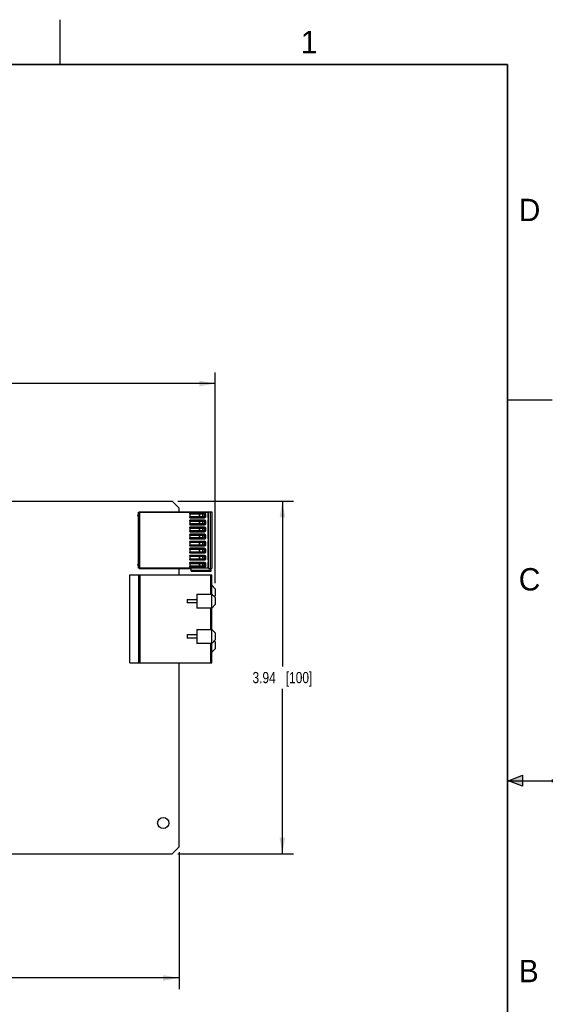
# Model space of a CAD drawing. Header units: inches. Extents: x 0 to 22, y 0 to 17.
# Tile 16 of 16: x 16 to 22, y 6 to 17. Entities that reach past the tile are written whole.
import ezdxf

# ---------------------------------------------------------------- set-up
doc = ezdxf.new("R2010")
doc.units = ezdxf.units.IN
doc.header["$LTSCALE"] = 1.21
doc.header["$MEASUREMENT"] = 0
doc.layers.get('0').update_dxf_attribs({"linetype": 'CONTINUOUS'})
doc.layers.add('DIMENSIONS', color=7, linetype='CONTINUOUS')
doc.styles.get("Standard").update_dxf_attribs({"font": 'txt', "width": 0.8})
doc.styles.add('TEXTSTYLE_2', font='txt')
doc.dimstyles.new('DIMSTYLE_1', dxfattribs={"dimtxt": 0.125, "dimasz": 0.18, "dimexe": 0.125, "dimexo": 0.0625, "dimgap": 0.0625, "dimtad": 0, "dimtih": 1, "dimtoh": 1, "dimzin": 4, "dimdsep": 46, "dimtxsty": 'STANDARD', "dimblk": '_FILLED', "dimblk1": '_FILLED', "dimblk2": '_FILLED', "dimcen": 0.09, "dimadec": 0, "dimazin": 0, "dimtp": 0.001, "dimtm": 0.001, "dimtfac": 1, "dimtofl": 0, "dimtmove": 0, "dimatfit": 3, "dimldrblk": '_FILLED', "dimfxl": 1, "dimtolj": 1, "dimtzin": 4, "dimarcsym": 0})

# ---------------------------------------------------------------- blocks, each defined once
blk = doc.blocks.new('_FILLED')
at = {"color": 0, "linetype": 'BYBLOCK'}
blk.add_solid([(0, 0), (-1, 0.174), (-1, -0.174)], dxfattribs=at)
blk = doc.blocks.new('*D0')
at = {"layer": 'DIMENSIONS', "color": 2, "linetype": 'CONTINUOUS'}
for p, q in [((17.814, 11.621), (19.108, 11.621)), ((18.983, 11.621), (18.983, 9.778)), ((18.983, 7.684), (18.983, 9.528)), ((17.814, 7.684), (19.108, 7.684))]:
    blk.add_line(p, q, dxfattribs=at)
at = {"layer": 'DIMENSIONS', "color": 2, "linetype": 'CONTINUOUS', "xscale": 0.18, "yscale": 0.18, "zscale": 0.18}
for p, rotation in [((18.983, 11.621), 90), ((18.983, 7.684), 270)]:
    blk.add_blockref('_FILLED', p, dxfattribs=dict(at, rotation=rotation))
at = {"layer": 'DIMENSIONS', "color": 2, "linetype": 'CONTINUOUS', "insert": (18.983, 9.715), "char_height": 0.125, "width": 1.025, "attachment_point": 2, "line_spacing_factor": 0.9}
blk.add_mtext('3.94{\\Ftxt.shx;\\W1.000000;\\H0.125000; }[100]', dxfattribs=at)
blk = doc.blocks.new('*D1')
at = {"layer": 'DIMENSIONS', "color": 2, "linetype": 'CONTINUOUS'}
for p, q in [((11.425, 12.249), (11.425, 13.061)), ((18.233, 10.707), (18.233, 13.061)), ((11.425, 12.936), (14.154, 12.936)), ((18.233, 12.936), (15.504, 12.936))]:
    blk.add_line(p, q, dxfattribs=at)
at = {"layer": 'DIMENSIONS', "color": 2, "linetype": 'CONTINUOUS', "xscale": 0.18, "yscale": 0.18, "zscale": 0.18}
for p, rotation in [((11.425, 12.936), 180), ((18.233, 12.936), 359.9999988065)]:
    blk.add_blockref('_FILLED', p, dxfattribs=dict(at, rotation=rotation))
at = {"layer": 'DIMENSIONS', "color": 2, "linetype": 'CONTINUOUS', "insert": (14.829, 12.999), "char_height": 0.125, "width": 1.225, "attachment_point": 2, "line_spacing_factor": 0.9}
blk.add_mtext('6.81{\\Ftxt.shx;\\W1.000000;\\H0.125000; }[172.9]', dxfattribs=at)
blk = doc.blocks.new('*D4')
at = {"layer": 'DIMENSIONS', "color": 2, "linetype": 'CONTINUOUS'}
for p, q in [((17.83, 7.701), (17.83, 6.173)), ((11.425, 7.473), (11.425, 6.173)), ((11.425, 6.298), (13.953, 6.298)), ((17.83, 6.298), (15.303, 6.298))]:
    blk.add_line(p, q, dxfattribs=at)
at = {"layer": 'DIMENSIONS', "color": 2, "linetype": 'CONTINUOUS', "xscale": 0.18, "yscale": 0.18, "zscale": 0.18, "rotation": 180}
blk.add_blockref('_FILLED', (11.425, 6.298), dxfattribs=at)
at = {"layer": 'DIMENSIONS', "color": 2, "linetype": 'CONTINUOUS', "xscale": 0.18, "yscale": 0.18, "zscale": 0.18}
blk.add_blockref('_FILLED', (17.83, 6.298), dxfattribs=at)
at = {"layer": 'DIMENSIONS', "color": 2, "linetype": 'CONTINUOUS', "insert": (14.628, 6.361), "char_height": 0.125, "width": 1.225, "attachment_point": 2, "line_spacing_factor": 0.9}
blk.add_mtext('6.40{\\Ftxt.shx;\\W1.000000;\\H0.125000; }[162.7]', dxfattribs=at)

msp = doc.modelspace()

# ---------------------------------------------------------------- hatches: boundary and pattern name
at = {"linetype": 'CONTINUOUS'}
msp.add_hatch(color=2, dxfattribs=at).paths.add_polyline_path([(21.666, 8.562), (21.666, 8.438), (21.51, 8.5)])

# ---------------------------------------------------------------- linework, layer by layer
at = {"color": 2, "linetype": 'CONTINUOUS'}
for p, q in [((16.5, 16.5), (16.5, 17)), ((22, 12.75), (21.5, 12.75)), ((21.51, 8.5), (21.666, 8.562)), ((21.51, 8.5), (22, 8.5)), ((21.666, 8.438), (21.51, 8.5)), ((21.666, 8.562), (21.666, 8.438)), ((22, 8.515), (22, 8.485))]:
    msp.add_line(p, q, dxfattribs=at)
at = {"color": 7, "linetype": 'CONTINUOUS'}
for p, q in [((11.565, 11.621), (17.751, 11.621)), ((17.751, 11.621), (17.83, 11.543)), ((17.373, 11.499), (18.149, 11.499)), ((17.373, 10.875), (17.373, 11.499)), ((17.383, 11.502), (18.196, 11.502)), ((17.383, 11.499), (17.383, 11.502)), ((17.389, 10.875), (17.389, 11.499)), ((17.83, 11.502), (17.83, 11.543)), ((17.945, 11.485), (17.945, 11.48)), ((17.945, 11.48), (18.113, 11.48)), ((18.113, 11.448), (17.945, 11.448)), ((17.945, 11.448), (17.945, 11.443)), ((18.113, 11.489), (17.95, 11.489)), ((17.95, 11.48), (17.95, 11.448)), ((17.95, 11.438), (18.113, 11.438)), ((17.951, 11.448), (17.951, 11.48)), ((18.055, 11.48), (18.055, 11.448)), ((18.058, 11.448), (18.058, 11.48)), ((18.095, 11.448), (18.095, 11.48)), ((18.113, 11.448), (18.113, 11.48)), ((18.129, 11.454), (18.129, 11.474)), ((18.149, 11.499), (18.149, 11.44)), ((18.157, 10.872), (18.157, 11.502)), ((18.18, 10.872), (18.18, 11.502)), ((18.196, 11.502), (18.196, 10.872)), ((17.945, 11.406), (17.945, 11.401)), ((17.945, 11.401), (18.113, 11.401)), ((18.113, 11.369), (17.945, 11.369)), ((17.945, 11.369), (17.945, 11.364)), ((17.945, 11.327), (17.945, 11.322)), ((18.113, 11.411), (17.95, 11.411)), ((17.95, 11.401), (17.95, 11.369)), ((17.95, 11.36), (18.113, 11.36)), ((18.113, 11.332), (17.95, 11.332)), ((17.951, 11.369), (17.951, 11.401)), ((18.055, 11.401), (18.055, 11.369)), ((18.058, 11.369), (18.058, 11.401)), ((18.095, 11.369), (18.095, 11.401)), ((18.113, 11.369), (18.113, 11.401)), ((18.129, 11.375), (18.129, 11.395)), ((18.149, 11.409), (18.149, 11.204)), ((18.155, 11.434), (18.157, 11.434)), ((18.157, 11.415), (18.155, 11.415)), ((17.945, 11.322), (18.113, 11.322)), ((18.113, 11.291), (17.945, 11.291)), ((17.945, 11.291), (17.945, 11.286)), ((17.945, 11.248), (17.945, 11.243)), ((17.945, 11.243), (18.113, 11.243)), ((17.95, 11.322), (17.95, 11.291)), ((17.95, 11.281), (18.113, 11.281)), ((18.113, 11.253), (17.95, 11.253)), ((17.95, 11.243), (17.95, 11.212)), ((17.951, 11.291), (17.951, 11.322)), ((17.951, 11.212), (17.951, 11.243)), ((18.055, 11.322), (18.055, 11.291)), ((18.055, 11.243), (18.055, 11.212)), ((18.058, 11.291), (18.058, 11.322)), ((18.058, 11.212), (18.058, 11.243)), ((18.095, 11.291), (18.095, 11.322)), ((18.095, 11.212), (18.095, 11.243)), ((18.113, 11.291), (18.113, 11.322)), ((18.113, 11.212), (18.113, 11.243)), ((18.129, 11.297), (18.129, 11.316)), ((18.129, 11.218), (18.129, 11.237)), ((18.113, 11.212), (17.945, 11.212)), ((17.945, 11.212), (17.945, 11.207)), ((17.945, 11.17), (17.945, 11.165)), ((17.945, 11.165), (18.113, 11.165)), ((18.113, 11.133), (17.945, 11.133)), ((17.945, 11.133), (17.945, 11.128)), ((17.95, 11.202), (18.113, 11.202)), ((18.113, 11.174), (17.95, 11.174)), ((17.95, 11.165), (17.95, 11.133)), ((17.95, 11.123), (18.113, 11.123)), ((17.951, 11.133), (17.951, 11.165)), ((18.055, 11.165), (18.055, 11.133)), ((18.058, 11.133), (18.058, 11.165)), ((18.095, 11.133), (18.095, 11.165)), ((18.113, 11.133), (18.113, 11.165)), ((18.129, 11.139), (18.129, 11.159)), ((18.149, 11.173), (18.149, 10.968)), ((18.155, 11.198), (18.157, 11.198)), ((18.157, 11.178), (18.155, 11.178)), ((17.945, 11.091), (17.945, 11.086)), ((17.945, 11.086), (18.113, 11.086)), ((18.113, 11.054), (17.945, 11.054)), ((17.945, 11.054), (17.945, 11.049)), ((17.945, 11.012), (17.945, 11.007)), ((17.945, 11.007), (18.113, 11.007)), ((18.113, 11.096), (17.95, 11.096)), ((17.95, 11.086), (17.95, 11.054)), ((17.95, 11.045), (18.113, 11.045)), ((18.113, 11.017), (17.95, 11.017)), ((17.95, 11.007), (17.95, 10.976)), ((17.951, 11.054), (17.951, 11.086)), ((17.951, 10.976), (17.951, 11.007)), ((18.055, 11.086), (18.055, 11.054)), ((18.055, 11.007), (18.055, 10.976)), ((18.058, 11.054), (18.058, 11.086)), ((18.058, 10.976), (18.058, 11.007)), ((18.095, 11.054), (18.095, 11.086)), ((18.095, 10.976), (18.095, 11.007)), ((18.113, 11.054), (18.113, 11.086)), ((18.113, 10.976), (18.113, 11.007)), ((18.129, 11.06), (18.129, 11.08)), ((18.129, 10.982), (18.129, 11.001)), ((18.113, 10.976), (17.945, 10.976)), ((17.945, 10.976), (17.945, 10.971)), ((17.945, 10.933), (17.945, 10.928)), ((17.945, 10.928), (18.113, 10.928)), ((18.113, 10.897), (17.945, 10.897)), ((17.945, 10.897), (17.945, 10.892)), ((17.95, 10.966), (18.113, 10.966)), ((18.113, 10.938), (17.95, 10.938)), ((17.95, 10.928), (17.95, 10.897)), ((17.95, 10.887), (18.113, 10.887)), ((17.951, 10.897), (17.951, 10.928)), ((18.055, 10.928), (18.055, 10.897)), ((18.058, 10.897), (18.058, 10.928)), ((18.095, 10.897), (18.095, 10.928)), ((18.113, 10.897), (18.113, 10.928)), ((18.129, 10.903), (18.129, 10.923)), ((18.149, 10.936), (18.149, 10.875)), ((18.155, 10.962), (18.157, 10.962)), ((18.157, 10.942), (18.155, 10.942)), ((17.277, 10.801), (18.194, 10.801)), ((17.277, 9.819), (17.277, 10.801)), ((18.149, 10.875), (17.373, 10.875)), ((17.375, 10.801), (17.375, 9.819)), ((17.383, 10.872), (17.383, 10.875)), ((17.383, 10.872), (17.964, 10.872)), ((17.395, 9.819), (17.395, 10.801)), ((17.83, 10.801), (17.83, 10.872)), ((17.964, 10.84), (17.964, 10.872)), ((18.179, 10.848), (17.964, 10.848)), ((17.964, 10.84), (18.187, 10.84)), ((18.157, 10.872), (18.196, 10.872)), ((18.176, 10.872), (18.179, 10.848)), ((18.178, 10.801), (18.178, 10.585)), ((18.187, 10.84), (18.184, 10.872)), ((18.194, 9.819), (18.194, 10.801)), ((18.233, 10.644), (18.194, 10.683)), ((18.025, 10.585), (18.194, 10.585)), ((18.025, 10.585), (18.025, 10.428)), ((18.233, 10.546), (18.194, 10.585)), ((18.224, 10.555), (18.233, 10.565)), ((18.233, 10.644), (18.233, 10.565)), ((17.918, 10.526), (18.025, 10.526)), ((17.918, 10.526), (17.918, 10.487)), ((18.025, 10.487), (17.918, 10.487)), ((18.194, 10.428), (18.233, 10.467)), ((18.233, 10.546), (18.233, 10.467)), ((18.194, 10.428), (18.025, 10.428)), ((18.178, 10.428), (18.178, 10.191)), ((17.918, 10.132), (18.025, 10.132)), ((17.918, 10.132), (17.918, 10.093)), ((18.025, 10.191), (18.194, 10.191)), ((18.025, 10.191), (18.025, 10.034)), ((18.233, 10.152), (18.194, 10.191)), ((18.233, 10.152), (18.233, 10.073)), ((18.025, 10.093), (17.918, 10.093)), ((18.194, 10.034), (18.025, 10.034)), ((18.178, 10.034), (18.178, 9.819)), ((18.194, 10.034), (18.233, 10.073)), ((18.233, 10.053), (18.224, 10.063)), ((18.233, 10.053), (18.233, 9.975)), ((18.194, 9.935), (18.233, 9.975)), ((17.277, 9.819), (18.194, 9.819)), ((17.83, 7.763), (17.83, 9.819)), ((17.83, 7.763), (17.751, 7.684)), ((11.616, 7.684), (17.751, 7.684))]:
    msp.add_line(p, q, dxfattribs=at)
at = {"color": 7, "linetype": 'CONTINUOUS', "const_width": 0.02}
for points in [[(21.5, 16.5), (0.5, 16.5)], [(21.5, 0.5), (21.5, 16.5)]]:
    msp.add_lwpolyline(points, dxfattribs=at)
at = {"color": 7, "linetype": 'CONTINUOUS'}
msp.add_circle((17.651, 8.028), 0.0625, dxfattribs=at)
for centre, radius, start, end in [((17.377, 11.464), 0.012, 112.6972, 247.0218), ((17.95, 11.485), 0.00492, 90.0052, 179.9999), ((17.95, 11.443), 0.00492, 179.9999, 269.9922), ((18.113, 11.474), 0.0157, 359.9995, 89.9984), ((18.113, 11.454), 0.0157, 269.9968, 359.9997), ((18.155, 11.44), 0.00591, 179.9989, 270.0002), ((17.95, 11.406), 0.00492, 90.0052, 179.9999), ((17.95, 11.364), 0.00492, 179.9999, 269.9922), ((17.95, 11.327), 0.00492, 90.0052, 179.9999), ((18.113, 11.395), 0.0157, 359.9995, 89.9984), ((18.113, 11.375), 0.0157, 269.9968, 359.9997), ((18.113, 11.316), 0.0157, 359.9995, 89.9984), ((18.155, 11.409), 0.00591, 90.0036, 179.9829), ((17.95, 11.286), 0.00492, 179.9999, 269.9922), ((17.95, 11.248), 0.00492, 90.0052, 179.9999), ((18.113, 11.297), 0.0157, 269.9968, 359.9997), ((18.113, 11.237), 0.0157, 359.9995, 89.9984), ((18.113, 11.218), 0.0157, 269.9968, 359.9997), ((17.95, 11.207), 0.00492, 179.9999, 269.9922), ((17.95, 11.17), 0.00492, 90.0052, 179.9999), ((17.95, 11.128), 0.00492, 179.9999, 269.9922), ((18.113, 11.159), 0.0157, 359.9995, 89.9984), ((18.113, 11.139), 0.0157, 269.9968, 359.9997), ((18.155, 11.204), 0.00591, 179.9792, 270.0002), ((18.155, 11.173), 0.00591, 90.0036, 179.9982), ((17.95, 11.091), 0.00492, 90.0052, 179.9999), ((17.95, 11.049), 0.00492, 179.9999, 269.9922), ((17.95, 11.012), 0.00492, 90.0052, 179.9999), ((18.113, 11.08), 0.0157, 359.9995, 89.9984), ((18.113, 11.06), 0.0157, 269.9968, 359.9997), ((18.113, 11.001), 0.0157, 359.9995, 89.9984), ((17.377, 10.913), 0.012, 111.165, 248.835), ((17.95, 10.971), 0.00492, 179.9999, 269.9922), ((17.95, 10.933), 0.00492, 90.0052, 179.9999), ((17.95, 10.892), 0.00492, 179.9999, 269.9922), ((18.113, 10.982), 0.0157, 269.9968, 359.9997), ((18.113, 10.923), 0.0157, 359.9995, 89.9984), ((18.113, 10.903), 0.0157, 269.9968, 359.9997), ((18.155, 10.968), 0.00591, 179.9946, 270.0002), ((18.155, 10.936), 0.00591, 90.0036, 179.9993)]:
    msp.add_arc(centre, radius, start, end, dxfattribs=at)
msp.add_open_spline([(18.187, 10.84), (18.186, 10.84), (18.184, 10.841), (18.182, 10.842), (18.179, 10.845), (18.179, 10.847), (18.179, 10.848)], degree=3, knots=[0, 0, 0, 0, 0.21714, 0.449322, 0.708662, 1, 1, 1, 1], dxfattribs=at)

# ---------------------------------------------------------------- texts
at = {"color": 2, "linetype": 'CONTINUOUS', "char_height": 0.25, "width": 0.25, "attachment_point": 1, "line_spacing_factor": 0.9, "style": 'TEXTSTYLE_2'}
for s, insert in [('1', (19.188, 16.875)), ('D', (21.625, 15)), ('C', (21.625, 10.875)), ('B', (21.625, 6.5))]:
    msp.add_mtext(s, dxfattribs=dict(at, insert=insert))

# ---------------------------------------------------------------- dimensions: what is measured, and where the dimension line sits
at = {"layer": 'DIMENSIONS', "color": 2, "linetype": 'CONTINUOUS'}
for base, p1, p2, angle, picture, middle in [((18.233, 12.936), (11.425, 12.186), (18.233, 10.644), 360, '*D1', (14.829, 12.936)), ((18.983, 7.684), (17.751, 11.621), (17.751, 7.684), 270, '*D0', (18.983, 9.653)), ((11.4252, 6.2985), (17.8299, 7.7631), (11.4252, 7.5351), 180, '*D4', (14.6276, 6.2985))]:
    dim = msp.add_linear_dim(base=base, p1=p1, p2=p2, angle=angle, dimstyle='DIMSTYLE_1', dxfattribs=at)
    dim.commit()
    dim.dimension.update_dxf_attribs({"geometry": picture, "text_midpoint": middle, "dimtype": 160})

doc.saveas('drawing.dxf')
